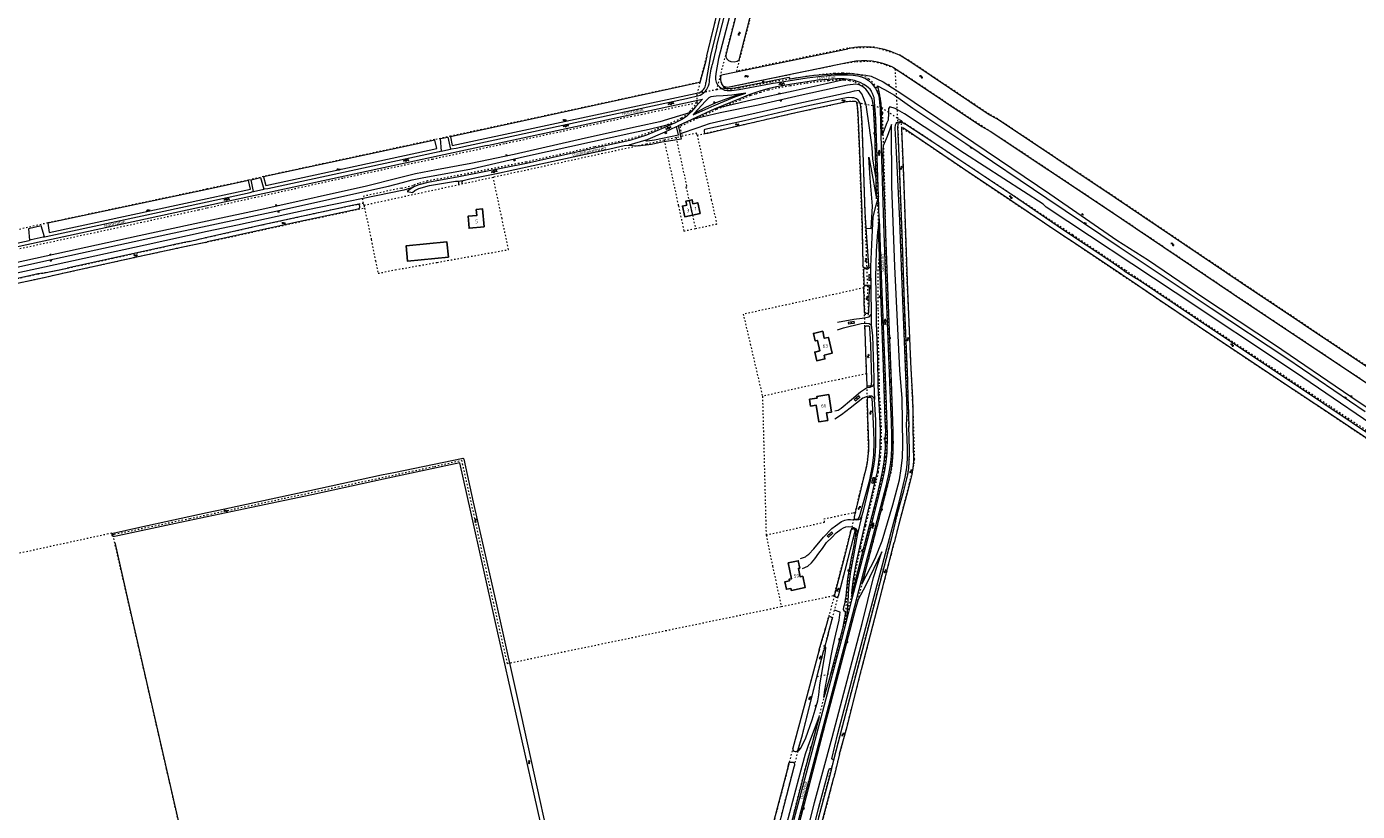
# Model space of a CAD drawing. Header units: metres. Extents: x 64961 to 73789, y 403835 to 410663.
# Tile 76 of 135: x 69869 to 70836, y 405223 to 405794. Entities that reach past the tile are written whole.
import ezdxf

# ---------------------------------------------------------------- set-up
doc = ezdxf.new("R2010")
doc.units = ezdxf.units.M
doc.linetypes.add('PERCEELGRENS', pattern=[2.5, 1, -1.5])
for name, color, linetype, lineweight in [('B-GEO-OG-GEBOUW_hoofdgebouw-G', 2, 'Continuous', 25), ('B-GEO-OG-GEBOUW_huisnr-T', 6, 'Continuous', 25), ('B-GEO-OG-GRENS_perceel-G', 253, 'PERCEELGRENS', 0), ('B-GEO-OG-GREPPEL_midslt-G', 253, 'Continuous', 0), ('B-GEO-OG-OVLIJNOBJ-G', 253, 'Continuous', 0), ('B-GEO-OG-SLOOT_insteek-G', 253, 'Continuous', 0), ('B-GEO-OG-STRAATNAAM-T', 7, 'Continuous', 35), ('B-GEO-OG-TALUD-S', 253, 'Continuous', 0), ('B-GEO-OG-TUSSENMUUR-G', 253, 'Continuous', 0), ('B-GEO-OG-VERH_gesl-S', 253, 'Continuous', 0), ('B-GEO-OG-VERH_kntgesl-G', 253, 'Continuous', 0), ('B-GEO-OG-VERH_kntopen-G', 253, 'Continuous', 0), ('B-GEO-OG-VERH_open-S', 253, 'Continuous', 0), ('B-GEO-OG-WATER-S', 253, 'Continuous', 0), ('T22', 7, 'Continuous', 0)]:
    doc.layers.add(name, color=color, linetype=linetype, lineweight=lineweight)
doc.styles.add('isocp', font='isocp.shx')

# ---------------------------------------------------------------- blocks, each defined once
blk = doc.blocks.new('S05')
at = {"color": 0}
for p, q in [((0.08, 0.3), (0.38, 0.59)), ((0.11, -0.19), (0.41, 0.09)), ((0.38, 0.59), (0.68, 0.71)), ((0.41, 0.09), (0.71, 0.21)), ((0.68, 0.71), (1.01, 0.62)), ((0.71, 0.21), (1.02, 0.12)), ((1.01, 0.62), (1.33, 0.37)), ((1.02, 0.12), (1.36, -0.12)), ((1.33, 0.37), (1.66, 0.13)), ((1.66, 0.13), (1.97, 0.04)), ((1.97, 0.04), (2.28, 0.16)), ((2.28, 0.16), (2.58, 0.44)), ((1.36, -0.12), (1.68, -0.37)), ((1.68, -0.37), (2, -0.46)), ((2, -0.46), (2.31, -0.33)), ((2.31, -0.33), (2.61, -0.05))]:
    blk.add_line(p, q, dxfattribs=at)
blk = doc.blocks.new('S04')
at = {"color": 0}
for p, q in [((0, 0.5), (0.5, 0.5)), ((0, 0.25), (1, 0.25)), ((0, 0), (0.5, 0)), ((0, -0.25), (1, -0.25)), ((0, -0.5), (0.5, -0.5))]:
    blk.add_line(p, q, dxfattribs=at)
blk = doc.blocks.new('S012')
at = {"color": 0}
for p, q in [((1.18, 2.05), (0, 0)), ((1.18, -2.05), (0, 0)), ((1.4, 0), (0.21, -2.05)), ((1.4, 0), (0.22, 2.05))]:
    blk.add_line(p, q, dxfattribs=at)
blk = doc.blocks.new('S022')
at = {"color": 0}
for p, q in [((0.01, 1.15), (0.31, 1.15)), ((0.31, -2.3), (0.31, 2.3)), ((0.31, 2.1), (1.51, 2.1)), ((0.31, 0), (1.51, 0)), ((1.51, -2.3), (1.51, 2.3)), ((1.51, 1.05), (1.81, 1.05)), ((0.01, -1.15), (0.31, -1.15)), ((0.31, -2.1), (1.51, -2.1)), ((1.51, -1.05), (1.81, -1.05))]:
    blk.add_line(p, q, dxfattribs=at)

msp = doc.modelspace()

# ---------------------------------------------------------------- linework, layer by layer
at = {"layer": 'B-GEO-OG-GEBOUW_hoofdgebouw-G'}
for points in [[(70350.204, 405667.813), (70347.959, 405667.325), (70348.591, 405664.416), (70345.414, 405663.725), (70347.113, 405655.903), (70352.673, 405657.111)], [(70350.204, 405667.813), (70352.449, 405668.301), (70353.086, 405665.371), (70356.534, 405666.121), (70358.23, 405658.319), (70352.673, 405657.111)], [(70201.344, 405648.548), (70190.329, 405647.565), (70189.553, 405656.273), (70195.888, 405656.838), (70195.501, 405661.179), (70200.181, 405661.596), (70201.344, 405648.548)], [(70175.267, 405626.505), (70174.134, 405637.742), (70144.516, 405634.756), (70145.649, 405623.519), (70175.267, 405626.505)], [(70445.306, 405558.275), (70443.557, 405565.964), (70441.924, 405565.592), (70440.675, 405571.085), (70447.382, 405572.61), (70448.537, 405567.533), (70451.535, 405568.215), (70454.177, 405556.601), (70448.367, 405555.28)], [(70445.306, 405558.275), (70441.639, 405557.441), (70443.067, 405551.163), (70448.996, 405552.512), (70448.367, 405555.28)], [(70453.72, 405513.82), (70450.247, 405513.305), (70451.064, 405507.803), (70444.466, 405506.824), (70442.682, 405518.849), (70438.572, 405518.239), (70437.839, 405523.18), (70443.34, 405523.996), (70443.157, 405525.232), (70451.836, 405526.519), (70453.72, 405513.82)], [(70424.29, 405385.576), (70424.596, 405384.108), (70434.568, 405386.186), (70432.859, 405394.387), (70430.969, 405393.993), (70429.699, 405400.082), (70430.772, 405400.306), (70429.661, 405405.634), (70422.356, 405404.112), (70424.763, 405392.568), (70422.913, 405392.183), (70423.149, 405391.052)], [(70424.29, 405385.576), (70421.029, 405384.897), (70419.887, 405390.372), (70423.149, 405391.052)]]:
    msp.add_lwpolyline(points, dxfattribs=at)
at = {"layer": 'B-GEO-OG-GRENS_perceel-G'}
for points in [[(71104.568, 405372.346), (71050.85, 405407.77), (70887.86, 405517.19), (70751.9, 405608.16), (70660.26, 405669.95), (70574.54, 405727.12), (70568.55, 405730.47), (70512.31, 405768.16), (70503.85, 405773.43), (70485.146, 405779.261), (70465.57, 405778.49), (70384.91, 405761.81), (70410.51, 405861.37), (70444.23, 405999.21), (70444.424, 406000)], [(70364.729, 405779.258), (70379.735, 405840.97)], [(70370.412, 405748.389), (70390.951, 405828.266)], [(70358.27, 405753.864), (70364.729, 405779.258)], [(70500.166, 405763.591), (70499.119, 405764.243), (70492.709, 405766.376), (70484.83, 405768.712), (70480.49, 405769.017), (70471.337, 405768.581), (70462.832, 405767.408), (70379.497, 405750.175), (70375.818, 405749.452)], [(70490.208, 405735.241), (70489.752, 405739.178), (70489.37, 405742.29), (70488.806, 405744.831), (70487.926, 405747.261), (70486.707, 405749.789), (70485.165, 405751.812), (70483.602, 405753.817), (70481.141, 405756.046), (70478.928, 405757.476), (70475.809, 405758.67), (70473.206, 405759.354), (70469.576, 405760.018), (70465.493, 405760.278), (70461.867, 405760.322), (70455.989, 405760.161), (70448.298, 405759.543), (70436.076, 405758.086), (70409.772, 405753.876), (70386.541, 405749.572), (70381.004, 405748.856), (70378.036, 405748.818), (70376.359, 405749.059), (70375.818, 405749.452)], [(71186.057, 405209.04), (71174.175, 405233.019), (71125.518, 405331.578), (71119.21, 405343.537), (71116.827, 405347.782), (71114.496, 405351.377), (71111.839, 405354.485), (71108.743, 405357.166), (71102.007, 405361.699), (71046.017, 405398.62), (71023.727, 405413.574), (70902.1, 405495.226), (70877.418, 405511.785), (70746.447, 405599.418), (70674.972, 405647.609), (70651.09, 405663.687), (70582.403, 405709.497), (70553.448, 405728.192), (70514.831, 405754.073), (70504.365, 405760.975), (70500.166, 405763.591)], [(70502.017, 405727.43), (70500.166, 405763.591)], [(70358.27, 405753.864), (70176.785, 405714.497), (70165.231, 405712.044), (70040.845, 405685.185), (70029.927, 405682.538), (70000, 405676.168)], [(70484.307, 405736.885), (70483.471, 405741.652), (70480.433, 405746.702), (70478.748, 405748.771), (70476.632, 405751.073), (70474.076, 405752.35), (70470.268, 405754.094), (70466.59, 405754.86), (70462.94, 405755.271), (70457.782, 405755.398), (70451.608, 405754.884), (70444.163, 405754.222), (70434.57, 405752.916), (70423.624, 405751.122), (70413.92, 405749.468), (70407.77, 405747.962), (70402.085, 405746.373), (70398.446, 405745.144), (70394.791, 405744.062), (70387.349, 405740.808), (70370.048, 405733.867), (70354.094, 405726.502), (70343.516, 405721.582), (70345.211, 405714.473)], [(70358.181, 405753.513), (70356.052, 405745.566), (70356.071, 405745.558)], [(70358.181, 405753.513), (70358.27, 405753.864)], [(70375.818, 405749.452), (70373.632, 405749.022), (70370.412, 405748.389)], [(70370.412, 405748.389), (70356.071, 405745.558)], [(70356.239, 405739.091), (70356.071, 405745.558)], [(70356.136, 405715.341), (70360.636, 405716.381), (70379.741, 405720.724), (70427.826, 405731.731), (70464.422, 405739.682), (70468.921, 405740.128), (70469.744, 405740.114), (70471.071, 405739.978), (70471.553, 405739.764), (70472.122, 405739.08)], [(70000, 405662.43), (70099.189, 405684.262), (70163.628, 405697.948), (70217.091, 405709.384), (70307.76, 405728.996), (70315.438, 405730.418), (70356.239, 405739.091)], [(70356.239, 405739.091), (70350.929, 405732.859), (70349.434, 405731.255), (70347.663, 405729.651), (70344.468, 405727.558), (70332.639, 405722.029), (70318.85, 405716.227), (70307.017, 405712.363), (70281.318, 405706.765), (70231.753, 405695.747), (70182.714, 405686.05), (70160.089, 405681.965), (70153.519, 405680.217), (70150.253, 405678.953), (70149.886, 405678.732)], [(70490.246, 405734.909), (70490.711, 405730.898), (70492.382, 405676.603), (70493.326, 405629.728), (70495.484, 405572.744), (70496.999, 405536.221), (70498.268, 405502.673), (70498.532, 405491.966), (70498.315, 405483.161), (70497.739, 405475.069), (70496.919, 405469.832), (70493.619, 405456.737), (70489.021, 405439.117), (70477.467, 405394.592), (70464.025, 405343.638), (70445.631, 405273.755), (70426.764, 405202.443), (70413.681, 405150.538), (70395.413, 405077.562), (70375.504, 405000)], [(70472.122, 405739.08), (70475.251, 405738.517)], [(70477.338, 405604.234), (70476.981, 405618.694), (70475.741, 405659.141), (70474.162, 405703.729), (70472.965, 405731.635), (70472.572, 405736.976), (70472.298, 405738.459), (70472.122, 405739.08)], [(70475.251, 405738.517), (70484.307, 405736.885)], [(70477.834, 405584.958), (70480.788, 405584.818), (70479.291, 405627.801), (70478.139, 405662.351), (70476.817, 405702.949), (70475.251, 405738.517)], [(70484.307, 405736.885), (70490.246, 405734.909)], [(70488.822, 405628.535), (70487.531, 405665.17), (70484.836, 405733.867), (70484.307, 405736.885)], [(70490.208, 405735.241), (70490.246, 405734.909)], [(70502.017, 405727.43), (70501.53, 405727.752), (70490.208, 405735.241)], [(70387.802, 405000), (70392.106, 405016.965), (70397.721, 405038.048), (70417.287, 405113.219), (70433.516, 405175.797), (70448.387, 405233.825), (70473.934, 405331.91), (70490.18, 405394.102), (70495.339, 405413.956), (70503.573, 405446.61), (70504.806, 405451.148), (70508.613, 405465.771), (70510.034, 405473.074), (70510.354, 405478.421), (70510.565, 405485.267), (70509.299, 405525.515), (70507.135, 405583.967), (70506.644, 405596.295), (70505.469, 405627.516), (70504.76, 405647.055), (70504.548, 405654.062), (70503.7, 405677.92), (70502.017, 405727.43)], [(70446.854, 405213.562), (70461.696, 405272.247), (70479.616, 405341.534), (70497.299, 405410.226), (70510.501, 405461.893), (70513.918, 405476.059), (70514.266, 405479.629), (70513.361, 405509.847), (70511.856, 405542.562), (70508.591, 405614.536), (70507.003, 405665.647), (70504.863, 405720.261)], [(70504.65, 405725.688), (70503.343, 405726.553), (70502.017, 405727.43)], [(70504.863, 405720.261), (70504.65, 405725.688)], [(70504.65, 405725.688), (70523.347, 405713.321), (70538.72, 405702.888), (70629.166, 405642.901), (70667.657, 405617.056), (70729.862, 405575.443), (70816.733, 405517.827), (70855.462, 405492.101), (70899.198, 405462.223), (70984.045, 405405.197), (71051.494, 405359.551), (71081.405, 405339.753), (71084.98, 405337.263), (71087.959, 405335.248), (71091.536, 405332.163), (71093.563, 405330.026), (71096.192, 405325.274), (71108.506, 405300.556), (71146.883, 405222.241), (71188.226, 405138.44), (71214.831, 405084.623), (71239.161, 405036.11)], [(70575.373, 405673.452), (70550.073, 405690.492), (70539.212, 405697.859), (70515.077, 405714.248), (70504.863, 405720.261)], [(70332.12, 405711.614), (70319.194, 405708.79), (70207.857, 405684.58)], [(70340.754, 405713.5), (70332.12, 405711.614)], [(70332.12, 405711.614), (70342.501, 405663.873), (70346.506, 405645.538)], [(70345.211, 405714.473), (70340.754, 405713.5)], [(70340.754, 405713.5), (70348.541, 405677.692), (70347.956, 405677.557), (70350.204, 405667.813), (70352.673, 405657.111), (70354.92, 405647.366)], [(70356.136, 405715.341), (70355.82, 405716.79), (70345.211, 405714.473)], [(70356.136, 405715.341), (70366.405, 405668.213), (70370.337, 405650.717)], [(70207.857, 405684.58), (70113.919, 405664.162)], [(70114.313, 405662.323), (70119.24, 405639.308), (70122.251, 405623.848), (70124.177, 405614.811), (70136.663, 405617.339), (70167.108, 405622.765), (70218.96, 405632.05), (70214.266, 405654.644), (70207.857, 405684.58)], [(70000, 405676.168), (69883.98, 405651.472), (69864.46, 405647.006), (69678.733, 405605.861), (69660.365, 405601.846), (69470.878, 405560.492), (69456.884, 405557.447), (69389.733, 405542.551), (69384.922, 405540.517)], [(70141.057, 405676.813), (70112.537, 405670.615)], [(70141.057, 405676.813), (70149.886, 405678.732)], [(70853.266, 405487.532), (70812.48, 405514.848), (70777.772, 405537.912), (70769.666, 405543.311), (70761.9, 405548.417), (70695.827, 405592.717), (70693.047, 405594.585), (70685.135, 405599.929), (70677.171, 405605.335), (70663.536, 405614.408), (70632.615, 405635.222), (70623.791, 405641.134), (70613.633, 405647.91), (70605.664, 405653.304), (70600.845, 405656.529), (70590.29, 405663.451), (70575.373, 405673.452)], [(69394.755, 405523.162), (69400.162, 405524.577), (69415.379, 405529.713), (69429.215, 405534.662), (69445.048, 405540.122), (69455.757, 405543.355), (69463.148, 405545.319), (69464.438, 405545.648), (69491.122, 405551.763), (69525.14, 405559.133), (69572.825, 405569.698), (69616.57, 405579.134), (69689.142, 405595.072), (69755.297, 405609.614), (69809.837, 405621.259), (69929.318, 405646.924), (69993.65, 405661.032), (70000, 405662.43)], [(70000, 405641.046), (70040.419, 405650.205), (70089.697, 405660.967), (70102.781, 405663.772), (70113.541, 405665.928)], [(70000, 405637.616), (70010.17, 405639.793), (70066.266, 405652.137), (70107.547, 405660.914), (70114.313, 405662.323)], [(70113.541, 405665.928), (70112.537, 405670.615)], [(70113.919, 405664.162), (70113.541, 405665.928)], [(70113.919, 405664.162), (70114.313, 405662.323)], [(70346.506, 405645.538), (70354.92, 405647.366)], [(70354.92, 405647.366), (70370.126, 405650.671), (70370.337, 405650.717)], [(69401.687, 405510.59), (69435.086, 405517.711), (69473.173, 405526.027), (69518.915, 405536.036), (69547.792, 405542.206), (69590.305, 405551.499), (69648.757, 405564.534), (69703.843, 405575.972), (69766.812, 405589.461), (69791.579, 405594.678), (69800.386, 405597.03), (69835.216, 405605.107), (69870.746, 405613.009), (69876.69, 405614.348), (69879.246, 405614.809), (69893.748, 405617.578), (69931.359, 405625.75), (69975.321, 405635.587), (69976.024, 405635.869), (69986.205, 405637.913), (69998.672, 405640.745), (70000, 405641.046)], [(69699.644, 405572.484), (69702.141, 405573.039), (69758.389, 405585.268), (69791.016, 405592.218), (69801.647, 405594.621), (69811.996, 405596.826), (69847.088, 405604.465), (69882.389, 405611.99), (69894.929, 405614.879), (69953.032, 405627.701), (69987.021, 405635.051), (69998.629, 405637.322), (70000, 405637.616)], [(70469.689, 405385.476), (70469.746, 405386.28), (70470.467, 405392.451), (70472.666, 405404.396), (70475.154, 405415.496), (70478.719, 405431.239), (70483.83, 405452.588), (70486.6, 405464.202), (70487.91, 405470.069), (70488.778, 405475.387), (70489.502, 405481.292), (70490.019, 405488.148), (70490.234, 405500.455), (70489.546, 405515.857), (70488.666, 405527.531), (70488.674, 405534.43), (70488.162, 405552.264), (70487.829, 405588.909), (70487.696, 405616.584), (70488.207, 405621.59), (70488.578, 405625.868), (70488.822, 405628.535)], [(70488.822, 405628.535), (70489.572, 405607.233), (70490.59, 405579.395), (70491.364, 405554.173), (70493.39, 405502.78), (70493.297, 405491.953), (70492.966, 405481.244), (70492.033, 405473.271), (70490.27, 405464.224), (70484.963, 405444.105), (70473.528, 405400.056), (70469.689, 405385.476)], [(70477.338, 405604.234), (70448.072, 405597.735), (70389.646, 405585.005), (70390.166, 405582.844), (70403.619, 405525.303)], [(70477.338, 405604.234), (70477.711, 405589.163), (70477.834, 405584.958)], [(70478.181, 405573.645), (70477.834, 405584.958)], [(70479.345, 405541.739), (70478.896, 405551.492), (70478.27, 405572.483), (70478.181, 405573.645)], [(70479.345, 405541.739), (70459.518, 405537.56), (70432.762, 405531.904), (70403.619, 405525.303)], [(70471.194, 405440.974), (70471.605, 405442.66), (70474.043, 405453.678), (70477.176, 405465.881), (70479.082, 405473.241), (70479.785, 405477.046), (70480.243, 405481.848), (70480.664, 405485.565), (70480.654, 405490.356), (70480.391, 405497.791), (70480.06, 405509.924), (70479.682, 405521.869), (70479.662, 405534.877), (70479.345, 405541.739)], [(70403.619, 405525.303), (70406.243, 405424.616)], [(70000, 405439.146), (70055.884, 405451.086), (70165.073, 405474.334), (70184.821, 405478.745), (70205.535, 405385.41), (70217.936, 405330.899), (70417.318, 405372.32)], [(70406.248, 405424.405), (70425.75, 405428.735), (70448.819, 405433.787), (70448.295, 405436.14), (70453.332, 405437.248), (70469.624, 405440.618), (70471.194, 405440.974)], [(70471.194, 405440.974), (70470.482, 405438.432), (70468.286, 405429.298), (70468.253, 405428.899)], [(69931.356, 405424.69), (69932.39, 405424.955), (69987.169, 405436.404), (70000, 405439.146)], [(69931.356, 405424.69), (69930.481, 405425.685), (69742.715, 405384.928)], [(70000, 405123.83), (69990.083, 405167.734), (69970.365, 405253.945), (69950.046, 405343.01), (69931.356, 405424.69)], [(70406.243, 405424.616), (70406.248, 405424.405)], [(70406.248, 405424.405), (70410.942, 405401.692), (70417.318, 405372.32)], [(70443.278, 405321.429), (70446.634, 405334.408), (70453.502, 405360.463), (70454.466, 405364.017), (70459.832, 405383.968), (70466.986, 405411.277), (70471.229, 405428.044)], [(70455.786, 405380.421), (70463.171, 405408.764), (70467.653, 405426.662), (70468.194, 405428.913), (70468.253, 405428.899)], [(70471.229, 405428.044), (70471.589, 405427.916), (70471.519, 405424.311), (70468.934, 405410.8), (70466.497, 405396.557), (70465.067, 405385.873), (70464.563, 405376.359), (70463.411, 405361.636)], [(70468.253, 405428.899), (70469.914, 405428.512), (70471.229, 405428.044)], [(70469.689, 405385.476), (70463.411, 405361.636)], [(70455.786, 405380.421), (70452.001, 405366.045), (70449.061, 405355.549), (70444.781, 405340.456), (70441.679, 405329.057), (70433.833, 405299.849), (70426.404, 405272.101), (70422.409, 405256.52), (70422.019, 405254.577), (70404.006, 405185.496), (70399.868, 405169.286), (70387.873, 405124.355), (70381.422, 405098.986), (70373.512, 405068.415), (70366.172, 405040.331)], [(70417.318, 405372.32), (70436.939, 405376.53), (70455.786, 405380.421)], [(70463.411, 405361.636), (70463.151, 405360.65), (70453.602, 405323.744)], [(70403.562, 405132.646), (70411.686, 405164.457), (70418.478, 405191.157), (70426.981, 405223.629), (70434.442, 405253.275), (70442.26, 405281.941), (70444.927, 405292.113), (70449.349, 405310.006), (70453.602, 405323.744)], [(70443.278, 405321.429), (70453.602, 405323.744)], [(70395.057, 405134.871), (70401.247, 405158.53), (70415.831, 405214.178), (70426.155, 405254.121), (70433.527, 405282.364), (70441.845, 405315.889), (70443.278, 405321.429)]]:
    msp.add_lwpolyline(points, dxfattribs=at)
at = {"layer": 'B-GEO-OG-GREPPEL_midslt-G'}
msp.add_lwpolyline([(69932.721, 405418.827), (69942.245, 405377.029), (69961.758, 405290.965), (69980.811, 405208.242), (69993.763, 405152.428)], dxfattribs=at)
at = {"layer": 'B-GEO-OG-OVLIJNOBJ-G'}
for points in [[(70373.626, 405753.922), (70374.153, 405752.245), (70374.882, 405751.109), (70375.448, 405750.332), (70376.185, 405749.645), (70377.04, 405749.275), (70378.966, 405749.204), (70383.596, 405749.628), (70403.524, 405753.697), (70422.961, 405757.531), (70423.406, 405756.213), (70432.639, 405757.68), (70441.103, 405759.011), (70451.447, 405759.766), (70457.536, 405760.146), (70462.385, 405760.23), (70467.605, 405760.139), (70474.5, 405759.532), (70478.759, 405759.046), (70482.73, 405758.171), (70491.303, 405753.998), (70504.891, 405745.432), (70557.255, 405710.045), (70612.468, 405672.717), (70661.28, 405638.927), (70684.161, 405624.412), (70723.767, 405597.454), (70775.762, 405562.883), (70831.42, 405525.193), (70895.892, 405481.834)], [(70486.213, 405683.763), (70485.317, 405717.702), (70484.381, 405735.89), (70483.471, 405741.652), (70482.304, 405743.413), (70480.433, 405746.702), (70478.748, 405748.771), (70476.31, 405750.629), (70473.917, 405751.887), (70471.532, 405752.472), (70465.529, 405751.678), (70456.476, 405749.815), (70431.057, 405744.233), (70400.596, 405737.129), (70372.893, 405731.512), (70352.372, 405726.805)], [(70464.639, 405756.086), (70449.824, 405752.57), (70425.832, 405747.225), (70396.714, 405740.996), (70369.035, 405734.5)], [(70550.434, 405702.06), (70506.825, 405730.801), (70499.969, 405734.738), (70496.171, 405735.872), (70495.178, 405734.747), (70495.119, 405731.38), (70495.047, 405726.178), (70494.04, 405724.249), (70492.749, 405721.034), (70490.684, 405715.325), (70489.797, 405738.472), (70488.5, 405746.729), (70487.698, 405750.075), (70487.158, 405751.301), (70492.217, 405748.48), (70499.522, 405744.497), (70512.865, 405734.831), (70551.44, 405709.267), (70610.466, 405669.514), (70662.904, 405634.158), (70729.929, 405589.443), (70784.759, 405553.175), (70841.764, 405514.209)], [(70486.213, 405683.763), (70485.194, 405689.238), (70483.884, 405697.832), (70483.286, 405706.452), (70481.326, 405720.635), (70478.959, 405737.276), (70477.139, 405742.399), (70475.749, 405745.286), (70474.633, 405746.784), (70473.791, 405747.847), (70470.225, 405747.292), (70466.579, 405746.438), (70425.736, 405737.476), (70364.95, 405723.565), (70356.665, 405720.716), (70343.756, 405716.262)], [(70387.782, 405745.423), (70377.696, 405741.852), (70369.691, 405738.941), (70362.201, 405735.516), (70354.037, 405731.003)], [(70351.237, 405731.723), (70337.789, 405727.577), (70328.966, 405724.942), (70313.206, 405721.624), (70274.861, 405713.198), (70223, 405701.359), (70191.517, 405694.685), (70166.659, 405690.141), (70151.299, 405687.246), (70138.854, 405684.02), (70115.79, 405678.265), (70041.931, 405661.599), (70000, 405652.694)], [(70000, 405649.435), (70053.12, 405660.771), (70099.927, 405671.225), (70131.677, 405678.138), (70141.904, 405680.785), (70148.957, 405682.795), (70156.245, 405684.296), (70192.162, 405690.874), (70230.59, 405699.786), (70280.057, 405710.656), (70308.616, 405717.063), (70321.2, 405719.669), (70340.049, 405724.389)], [(70455.326, 405260.674), (70453.973, 405261.43), (70458.506, 405279.861), (70478.645, 405357.102), (70499.091, 405433.72), (70502.919, 405448.214), (70507.356, 405466.552), (70508.56, 405473.287), (70509.028, 405479.755), (70509.073, 405487.708), (70508.429, 405505.442), (70508.673, 405507.628), (70508.868, 405515.578), (70507.176, 405559.12), (70505.046, 405612.889), (70503.354, 405653.156), (70501.152, 405702.827), (70500.166, 405720.287), (70500.359, 405722.773), (70500.827, 405723.869), (70501.288, 405724.516), (70502.135, 405724.8), (70502.907, 405725.105), (70503.828, 405725.313), (70504.464, 405725.321), (70506.999, 405723.63)], [(70475.851, 405388.694), (70485.568, 405407.362), (70490.562, 405420.095), (70498.357, 405446.31), (70503.168, 405464.604), (70504.528, 405472.834), (70505.47, 405480.696), (70505.673, 405490.181), (70505.135, 405523.672), (70503.456, 405544.344), (70499.776, 405619.737), (70497.559, 405678.167), (70497.463, 405723.048), (70494.224, 405714.439), (70491.447, 405707.563), (70491.082, 405704.893), (70491.427, 405691.45), (70493.193, 405637.145), (70495.266, 405585.474), (70497.174, 405536.107), (70498.431, 405499.853), (70498.278, 405485.725), (70497.97, 405478.806), (70496.812, 405471.453), (70495.683, 405465.764), (70493.563, 405456.911), (70486.665, 405430.531), (70475.851, 405388.694)], [(71263.894, 405000), (71253.304, 405021.272), (71230.858, 405066.96), (71218.743, 405091.507), (71210.603, 405108.47), (71201.011, 405126.885), (71165.217, 405198.672), (71107.262, 405315.554), (71099.069, 405332.307), (71096.161, 405336.041), (71090.582, 405341.41), (71045.11, 405372.392), (70978.942, 405416.49), (70927.035, 405451.461), (70868.062, 405490.26), (70791.18, 405542.662), (70703.633, 405600.745), (70609.914, 405662.992), (70607.561, 405664.998), (70550.434, 405702.06)], [(70479.038, 405647.689), (70482.727, 405647.332), (70483.661, 405663.606), (70481.998, 405684.11), (70480.896, 405699.232), (70482.28, 405691.703), (70486.604, 405668.96), (70486.213, 405683.763)], [(70149.407, 405677.276), (70145.337, 405675.897), (70142.892, 405675.209), (70071.921, 405660.838), (70021.864, 405649.871), (70000, 405645.133)], [(70000, 405652.694), (69950.442, 405642.169), (69867.437, 405623.838), (69798.618, 405608.838), (69722.584, 405592.373), (69669.375, 405580.586), (69603.916, 405565.989), (69541.841, 405552.52), (69497.085, 405543.21), (69456.459, 405534.424), (69446.416, 405532.109), (69443.858, 405531.942), (69442.381, 405532.267), (69440.81, 405532.629), (69438.991, 405532.802), (69436.263, 405532.503), (69426.771, 405531.002), (69409.703, 405529.049)], [(69803.863, 405606.5), (69883.412, 405624.183), (69971.201, 405643.289), (70000, 405649.435)], [(70000, 405645.133), (69954.888, 405635.357), (69881.721, 405619.353), (69817.555, 405605.357)], [(70487.623, 405647.876), (70489.52, 405599.404), (70491.144, 405554.123), (70492.663, 405508.244), (70492.963, 405499.667), (70492.627, 405494.377), (70492.702, 405487.937), (70492.39, 405482.965), (70491.731, 405477.38), (70490.409, 405469.206), (70486.617, 405451.399), (70476.145, 405411.12), (70468.487, 405381.243)], [(70470.885, 405428.205), (70471.237, 405427.993), (70471.238, 405424.887), (70469.799, 405415.311), (70468.053, 405407.5), (70466.353, 405398.06), (70465.399, 405392.705), (70464.971, 405387.528), (70464.55, 405382.707), (70464.181, 405379.757), (70463.769, 405377.63), (70463.452, 405375.521), (70462.983, 405373.302), (70462.583, 405371.831), (70462.385, 405370.187), (70462.67, 405369.359), (70463.706, 405368.629), (70463.729, 405366.739), (70461.784, 405356.124), (70452.397, 405320.13), (70448.165, 405306.074), (70448.973, 405311.6), (70451.232, 405323.07), (70453.488, 405336.505), (70455.019, 405343.815), (70457.017, 405352.146), (70459.441, 405362.359), (70460.123, 405368.187), (70455.991, 405369.637)], [(70484.298, 405393.573), (70490.301, 405412.167), (70478.556, 405387.403), (70473.124, 405377.467), (70471.066, 405370.017), (70459.566, 405326.649), (70448.239, 405283.54), (70435.178, 405233.274), (70426.363, 405200.022), (70425.655, 405194.869), (70425.858, 405187.192), (70426.295, 405176.853), (70426.795, 405171.174), (70441.388, 405229.891), (70454.338, 405276.976), (70476.057, 405360.029), (70484.298, 405393.573)], [(70428.231, 405266.842), (70429.839, 405267.261), (70430.47, 405268.036), (70431.291, 405268.957), (70432.548, 405271.293), (70435.08, 405276.938), (70439.853, 405289.843), (70442.001, 405297.123), (70443.744, 405303.681), (70444.478, 405308.216), (70445.37, 405315.331), (70447.804, 405329.343), (70449.485, 405339.832), (70449.565, 405342.282), (70449.175, 405343.524), (70449.008, 405343.517)], [(70449.008, 405343.517), (70447.92, 405343.471)], [(70401.439, 405140.418), (70402.493, 405145.899), (70404.373, 405149.534), (70414.147, 405187.837), (70419.114, 405206.118), (70430.011, 405247.12), (70434.967, 405265.131), (70437.951, 405274.175), (70444.927, 405292.113), (70442.26, 405281.941), (70434.442, 405253.275), (70426.981, 405223.629), (70418.478, 405191.157), (70411.686, 405164.457), (70403.562, 405132.646)], [(70430.797, 405162.978), (70430.398, 405163.195), (70430.032, 405163.65), (70429.683, 405164.031), (70429.498, 405165.25), (70429.51, 405165.905), (70434.704, 405185.746), (70444.305, 405225.404), (70451.555, 405252.658), (70452.223, 405254.462), (70453.736, 405254.436)]]:
    msp.add_lwpolyline(points, dxfattribs=at)
at = {"layer": 'B-GEO-OG-SLOOT_insteek-G'}
for points in [[(70363.067, 405773.115), (70371.717, 405807.815), (70389.592, 405881.858), (70403.292, 405937.596), (70406.007, 405950.556), (70406.085, 405951.771), (70405.783, 405952.712), (70402.649, 405959.729), (70400.77, 405963.561), (70402.023, 405963.539), (70403.066, 405963.24), (70403.882, 405962.833), (70405.579, 405962.466), (70408.621, 405961.945), (70409.243, 405962.196), (70409.778, 405962.861), (70410.393, 405963.748), (70410.874, 405965.574), (70418.446, 405997.295), (70419.025, 406000)], [(70421.592, 406000), (70417.173, 405981.203), (70407.921, 405944.421), (70392.303, 405880.613), (70381.533, 405837.27), (70365.772, 405773.291)], [(70433.408, 406000), (70400.124, 405863.939), (70393.724, 405839.048), (70395.787, 405837.168), (70394.807, 405833.187), (70392.061, 405832.582), (70376.919, 405773.694), (70376.948, 405772.366), (70377.747, 405770.891), (70378.846, 405769.684), (70380.619, 405768.942), (70383.091, 405768.665), (70385.25, 405769.112), (70386.742, 405770.136)], [(70386.742, 405770.136), (70410.219, 405861.441), (70443.939, 405999.282)], [(70375.075, 405759.471), (70465.63, 405778.197)], [(70363.067, 405773.115), (70361.866, 405767.549)], [(70365.772, 405773.291), (70362.483, 405753.664)], [(70467.646, 405768.447), (70379.497, 405750.175), (70378.458, 405749.926), (70377.122, 405750.141), (70375.524, 405750.766), (70374.4, 405752.108), (70373.626, 405753.922)], [(70887.693, 405516.941), (70751.733, 405607.912), (70660.094, 405669.701), (70574.382, 405726.866), (70568.383, 405730.221), (70512.152, 405767.906), (70503.692, 405773.176)], [(70361.866, 405767.549), (70358.1, 405753.631), (70176.849, 405714.204), (70178.106, 405707.889), (70358.1, 405746.43)], [(70373.626, 405753.922), (70373.326, 405755.943), (70373.451, 405757.874), (70373.913, 405759.09), (70375.075, 405759.471)], [(70498.405, 405764.688), (70506.724, 405759.506), (70563.153, 405721.688), (70569.168, 405718.324), (70654.504, 405661.41), (70746.129, 405599.631), (70882.134, 405508.63), (71045.207, 405399.154), (71106.257, 405358.893), (71107.961, 405357.723), (71108.361, 405357.458), (71108.97, 405356.992), (71110.159, 405356.015), (71110.627, 405355.616), (71111.64, 405354.676), (71111.952, 405354.377), (71113.792, 405352.335), (71115.501, 405349.996), (71115.62, 405349.813), (71116.712, 405348.005), (71116.827, 405347.782), (71122.554, 405337.581), (71180.778, 405219.645)], [(70479.038, 405647.689), (70478.235, 405659.415), (70476.115, 405724.487), (70475.402, 405734.045), (70474.809, 405737.592), (70474.148, 405739.344), (70473.162, 405740.784), (70471.906, 405741.741), (70470.121, 405742.409), (70468.533, 405742.586), (70466.197, 405742.758), (70461.934, 405741.934), (70435.918, 405736.437), (70390.553, 405725.757), (70361.735, 405719.504), (70361.204, 405719.139), (70361.156, 405718.522), (70361.179, 405717.68), (70361.426, 405716.852), (70361.943, 405716.431), (70363.839, 405716.754), (70379.741, 405720.724), (70427.826, 405731.731), (70464.422, 405739.682), (70468.921, 405740.128), (70469.744, 405740.114), (70471.071, 405739.978), (70471.553, 405739.764), (70472.122, 405739.08), (70472.298, 405738.459), (70472.572, 405736.976), (70472.965, 405731.635), (70474.162, 405703.729), (70475.741, 405659.141), (70476.592, 405620.37)], [(70506.999, 405723.63), (70505.013, 405724.582), (70504.415, 405724.611), (70504.059, 405724.598), (70503.571, 405724.551), (70503.137, 405724.296), (70502.737, 405723.948), (70502.413, 405723.598), (70502.009, 405722.968), (70501.927, 405722.558), (70501.816, 405721.549), (70502.807, 405700.047), (70505.099, 405637.349), (70506.735, 405593.864), (70509.035, 405536.967), (70509.339, 405523.262), (70509.507, 405519.973)], [(70512.941, 405519.358), (70512.829, 405523.8), (70511.551, 405550.267), (70509.241, 405602.335), (70506.285, 405685.95), (70504.863, 405720.261), (70505.118, 405720.968), (70506.123, 405720.651), (70506.788, 405720.115), (70513.652, 405715.578), (70549.071, 405691.528), (70584.846, 405667.435), (70620.643, 405643.603), (70631.729, 405636.18), (70664.581, 405614.066)], [(70666.579, 405616.615), (70656.085, 405623.958), (70621.672, 405646.767), (70589.213, 405668.893), (70527.408, 405710.229), (70506.999, 405723.63)], [(70040.908, 405684.892), (70042.423, 405678.801), (70166.957, 405705.491), (70165.294, 405711.751), (70040.908, 405684.892)], [(70000, 405669.253), (70031.396, 405675.993), (70029.989, 405682.245), (70000, 405675.862)], [(70000, 405675.862), (69884.043, 405651.179)], [(69884.043, 405651.179), (69885.132, 405644.593), (70000, 405669.253)], [(70000, 405641.046), (70040.419, 405650.205), (70089.697, 405660.967), (70102.781, 405663.772), (70109.009, 405665.015), (70109.787, 405665.012), (70110.128, 405664.934), (70110.467, 405664.477), (70110.616, 405663.775), (70110.649, 405662.75), (70110.456, 405661.916), (70109.6, 405661.351), (70066.266, 405652.137), (70010.17, 405639.793), (70000, 405637.615)], [(70480.886, 405620.71), (70479.038, 405647.689)], [(69986.689, 405638.01), (69976.024, 405635.869), (69975.321, 405635.587), (69931.359, 405625.75), (69898.049, 405618.513)], [(69898.178, 405615.597), (69953.032, 405627.701), (69986.71, 405634.984)], [(69986.689, 405638.01), (69999.926, 405641.029)], [(69986.71, 405634.984), (69999.944, 405637.603)], [(69999.926, 405641.029), (70000, 405641.046)], [(70000, 405637.615), (69999.944, 405637.603)], [(69880.376, 405615.012), (69876.69, 405614.348), (69870.746, 405613.009), (69835.216, 405605.107), (69800.386, 405597.03)], [(69880.122, 405611.507), (69898.178, 405615.597)], [(69880.376, 405615.012), (69898.049, 405618.513)], [(70664.581, 405614.066), (70673.26, 405608.255)], [(70666.579, 405616.615), (70675.487, 405611.052)], [(69799.615, 405594.188), (69811.996, 405596.826), (69847.088, 405604.465), (69880.122, 405611.507)], [(70481.078, 405604.253), (70480.752, 405586.008), (70479.734, 405585.576), (70478.948, 405585.571), (70477.782, 405586.303), (70477.302, 405604.567)], [(70673.26, 405608.255), (70677.289, 405605.617), (70689.436, 405597.372), (70719.624, 405577.095), (70773.779, 405540.925), (70821.694, 405509.086), (70867.254, 405478.504), (70904.827, 405453.123)], [(70907.455, 405455.356), (70901.554, 405459.435), (70852.916, 405492.071), (70790.286, 405534.135), (70731.817, 405573.173), (70675.487, 405611.052)], [(70482.867, 405536.713), (70482.721, 405533.702), (70482.332, 405532.885), (70481.861, 405532.706), (70481.279, 405532.604), (70480.736, 405532.576), (70480.12, 405532.643), (70479.737, 405533.249), (70478.896, 405551.492), (70478.27, 405572.483), (70478.042, 405575.462), (70478.334, 405576.131), (70479.22, 405576.509), (70480.175, 405576.529), (70480.736, 405576.501), (70481.366, 405576.134), (70481.497, 405575.046), (70482.086, 405562.703), (70482.867, 405536.713)], [(70484.712, 405492.344), (70484.579, 405499.72), (70484.207, 405510.563), (70483.704, 405520.36), (70483.365, 405523.397), (70482.963, 405523.985), (70482.426, 405524.331), (70481.174, 405524.446), (70480.067, 405524.241), (70479.638, 405523.257), (70480.06, 405509.924), (70480.391, 405497.791), (70480.654, 405490.356), (70480.664, 405485.565), (70480.243, 405481.848), (70479.785, 405477.046), (70479.082, 405473.241), (70477.176, 405465.881), (70474.043, 405453.678), (70471.605, 405442.66), (70470.323, 405437.835), (70470.289, 405436.974), (70470.371, 405436.281), (70471.057, 405435.932), (70471.993, 405435.915), (70472.65, 405436.035), (70473.424, 405436.414), (70474.155, 405437.562), (70481.589, 405464.569), (70483.711, 405474.638), (70484.488, 405482.71), (70484.712, 405492.344)], [(70509.507, 405519.973), (70509.978, 405502.766)], [(70512.941, 405519.358), (70512.878, 405502.765)], [(70500.35, 405434.722), (70500.384, 405434.877), (70503.945, 405448.046), (70506.322, 405456.614), (70509.199, 405468.111), (70510.034, 405473.074), (70510.368, 405478.271), (70510.565, 405485.267), (70510.264, 405495.865), (70509.978, 405502.766)], [(70512.878, 405502.765), (70513.411, 405477.825), (70512.975, 405473.191), (70512.311, 405468.412), (70511.084, 405463.549), (70508.356, 405453.041), (70503.074, 405433.148)], [(70000, 405440.755), (70012.776, 405443.527), (70074.51, 405456.775), (70126.679, 405468.072), (70136.894, 405470.009), (70184.869, 405480.138), (70185.882, 405480.233), (70186.289, 405480.001), (70186.487, 405479.53), (70193.315, 405448.268), (70209.978, 405374.689), (70228.129, 405293.092), (70257.984, 405157.241), (70263.012, 405136.061), (70272.807, 405091.052), (70275.431, 405079.444), (70277.076, 405073.806), (70279.512, 405065.925), (70282.36, 405055.423)], [(70279.521, 405053.939), (70273.464, 405075.281), (70267.413, 405100.365), (70260.832, 405129.468), (70254.7, 405158.871), (70242.471, 405214.144), (70226.313, 405286.648), (70209.565, 405360.678), (70191.658, 405441.26), (70183.616, 405476.941), (70128.088, 405465.128), (70076.032, 405453.562), (70032.111, 405444.407), (70000, 405437.583)], [(70000, 405437.583), (69976.948, 405432.685), (69935.039, 405423.825), (69932.532, 405423.305), (69931.678, 405423.271), (69931.167, 405423.539), (69930.809, 405423.958), (69930.735, 405424.509), (69930.757, 405425.059), (69931.082, 405425.607), (69931.633, 405425.738), (69950.927, 405430.109), (70000, 405440.755)], [(70500.35, 405434.722), (70496.791, 405419.546)], [(70503.074, 405433.148), (70499.397, 405418.962)], [(70470.885, 405428.205), (70470.368, 405428.626), (70469.68, 405428.881), (70468.876, 405428.914), (70468.141, 405428.609), (70463.171, 405408.764), (70455.896, 405380.839)], [(70458.852, 405380.261), (70465.469, 405405.28), (70470.796, 405426.335), (70470.987, 405427.642), (70470.885, 405428.205)], [(70496.791, 405419.546), (70489, 405389.56), (70476.306, 405341.029), (70465.773, 405300.526), (70456.998, 405267.231)], [(70459.661, 405265.069), (70464.833, 405284.223), (70475.603, 405326.5), (70488.741, 405376.895), (70499.397, 405418.962)], [(70451.332, 405363.655), (70448.428, 405353.288), (70448.231, 405352.547)], [(70451.256, 405352.197), (70454.266, 405363.279)], [(70444.922, 405340.974), (70448.231, 405352.547)], [(70449.008, 405343.517), (70448.244, 405340.566)], [(70451.256, 405352.197), (70449.008, 405343.517)], [(70444.922, 405340.974), (70441.679, 405329.057), (70433.833, 405299.849), (70425.644, 405269.262), (70425.591, 405268.364), (70425.953, 405267.647), (70426.597, 405267.018), (70427.305, 405266.818), (70428.128, 405266.804), (70428.231, 405266.842)], [(70428.231, 405266.842), (70428.712, 405267.018), (70429.266, 405267.682), (70432.702, 405279.039), (70442.869, 405320.016), (70448.244, 405340.566)], [(70456.998, 405267.231), (70455.326, 405260.674)], [(70404.44, 405187.161), (70422.019, 405254.577), (70422.552, 405257.226), (70422.869, 405258.249), (70423.368, 405258.952), (70424.027, 405259.202), (70424.477, 405259.213), (70425.019, 405259.185), (70425.821, 405259.021), (70426.543, 405258.578), (70426.808, 405257.675), (70426.776, 405256.927), (70426.508, 405255.472), (70421.133, 405234.923), (70409.077, 405187.753)], [(70455.326, 405260.674), (70453.736, 405254.436)], [(70459.661, 405265.069), (70455.575, 405248.061)], [(70452.228, 405248.522), (70445.413, 405222.447), (70436.802, 405189.115), (70431.304, 405167.932), (70430.564, 405164.109), (70430.7, 405163.302), (70430.839, 405162.994)], [(70433.135, 405163.842), (70434.494, 405166.23), (70436.941, 405176.724), (70442.077, 405197.52), (70451.831, 405234.125), (70455.575, 405248.061)], [(70453.736, 405254.436), (70452.228, 405248.522)]]:
    msp.add_lwpolyline(points, dxfattribs=at)
for points in [[(70503.692, 405773.176, 0.1723783), (70465.63, 405778.197)], [(70498.405, 405764.688, 0.1681097), (70467.646, 405768.447)], [(70358.1, 405746.43, 0.2978654), (70362.483, 405753.664)], [(70480.886, 405620.71, -0.93557), (70476.592, 405620.37)], [(70477.302, 405604.567, -0.8337334), (70481.078, 405604.253)], [(70455.896, 405380.839, 1.0118445), (70458.852, 405380.261)], [(70451.332, 405363.655, -1.0707792), (70454.266, 405363.279)]]:
    msp.add_lwpolyline(points, format="xyb", dxfattribs=at)
at = {"layer": 'B-GEO-OG-TUSSENMUUR-G'}
msp.add_lwpolyline([(70350.204, 405667.813), (70352.673, 405657.111)], dxfattribs=at)
at = {"layer": 'B-GEO-OG-VERH_kntgesl-G'}
for points in [[(70370.292, 405779.601), (70374.387, 405795.641), (70398.197, 405890.186), (70415.89, 405962.417), (70425.236, 406000)], [(70386.142, 405826.802), (70371.637, 405771.06), (70369.633, 405760.259), (70369.34, 405757.438), (70369.479, 405755.714), (70369.914, 405753.816), (70370.874, 405752.021), (70372.401, 405750.516), (70374.303, 405749.023), (70376.046, 405748.094), (70377.969, 405747.817), (70381.076, 405747.857), (70386.684, 405748.582), (70409.948, 405752.892), (70436.204, 405757.094), (70448.394, 405758.547), (70456.04, 405759.162), (70461.882, 405759.322), (70465.456, 405759.278), (70469.513, 405759.02), (70472.983, 405758.379), (70475.498, 405757.718), (70478.472, 405756.58), (70480.527, 405755.253), (70482.866, 405753.135), (70484.404, 405751.161), (70485.849, 405749.265), (70487.005, 405746.868), (70487.844, 405744.551), (70488.382, 405742.127), (70488.759, 405739.052), (70489.133, 405734.741), (70489.469, 405723.955), (70490.424, 405689.745), (70491.675, 405651.002), (70492.814, 405616.509), (70494.048, 405585.383), (70495.207, 405554.22), (70496.681, 405517.532), (70497.128, 405506.688), (70497.402, 405496.652), (70497.313, 405488.362), (70497.054, 405482.116), (70496.576, 405477.221), (70495.685, 405471.21), (70495.095, 405467.459), (70494.124, 405463.265)], [(70370.292, 405779.601), (70367.065, 405766.546)], [(70464.639, 405756.086), (70463.008, 405756.27), (70457.751, 405756.399), (70451.623, 405755.889), (70444.05, 405755.216), (70434.426, 405753.906), (70423.484, 405752.113), (70413.723, 405750.449), (70407.521, 405748.93), (70401.784, 405747.327), (70398.151, 405746.099), (70394.445, 405745.003), (70386.958, 405741.728), (70369.656, 405734.787), (70369.035, 405734.5)], [(70487.975, 405670.785), (70486.136, 405727.12), (70484.706, 405742.734), (70484.331, 405743.77), (70483.669, 405745.504), (70482.893, 405747.164), (70482.802, 405747.334), (70481.797, 405748.68), (70480.767, 405749.709), (70479.235, 405750.934), (70477.199, 405752.242), (70474.657, 405753.54), (70472.408, 405754.422), (70470.473, 405755.073), (70466.744, 405755.849), (70464.639, 405756.086)], [(70176.814, 405705.169), (70177.285, 405705.267), (70180.841, 405705.861), (70348.271, 405741.866), (70358.22, 405744.301)], [(70203.35, 405707.899), (70359.968, 405741.526)], [(70354.037, 405731.003), (70353.255, 405730.152), (70368.569, 405736.865), (70383.445, 405743.118), (70391.448, 405745.954), (70387.782, 405745.423)], [(70387.782, 405745.423), (70381.41, 405744.501), (70375.074, 405743.919), (70369.851, 405743.786), (70366.042, 405743.235), (70364.608, 405742.567), (70363.597, 405741.481), (70362.26, 405739.951), (70354.037, 405731.003)], [(70359.968, 405741.526), (70354.946, 405736.032)], [(70351.237, 405731.723), (70350.137, 405730.543), (70348.273, 405728.854), (70344.96, 405726.684), (70340.049, 405724.389)], [(70354.946, 405736.032), (70351.682, 405732.2), (70351.237, 405731.723)], [(70369.035, 405734.5), (70352.372, 405726.805)], [(70340.049, 405724.389), (70333.035, 405721.11), (70319.196, 405715.288), (70307.282, 405711.397), (70281.506, 405705.783), (70231.943, 405694.765), (70182.89, 405685.066), (70160.304, 405680.988), (70153.836, 405679.267), (70150.69, 405678.049), (70149.407, 405677.276)], [(70318.723, 405711.759), (70318.548, 405711.406), (70319.292, 405711.112), (70319.853, 405711.121), (70325.089, 405711.947), (70342.44, 405715.638), (70341.183, 405721.491)], [(70318.723, 405711.759), (70332.807, 405717.726), (70341.183, 405721.491)], [(70352.372, 405726.805), (70342.354, 405722.145)], [(70342.354, 405722.145), (70343.756, 405716.262)], [(70306.364, 405708.138), (70309.148, 405707.883), (70313.091, 405707.571), (70322.864, 405708.804), (70330.527, 405710.374), (70344.623, 405712.729), (70343.756, 405716.262)], [(70203.35, 405707.899), (70000, 405663.923)], [(70170.28, 405703.68), (70168.587, 405703.107), (70043.929, 405676.275), (70041.503, 405676.093), (70041.055, 405675.992)], [(70170.28, 405703.68), (70171.301, 405704.026), (70176.814, 405705.169)], [(70185.928, 405682.206), (70190.817, 405683.543), (70210.349, 405687.45), (70236.952, 405693.293), (70289.494, 405704.521), (70303.1, 405707.727), (70306.364, 405708.138)], [(70149.096, 405673.585), (70150.957, 405675.143), (70153.657, 405676.5), (70161.517, 405678.609), (70180.382, 405681.816), (70182.087, 405681.955)], [(70182.087, 405681.955), (70182.731, 405681.326), (70182.701, 405679.586)], [(70185.2, 405680.179), (70185.35, 405681.28), (70185.928, 405682.206)], [(70000, 405666.854), (70031.199, 405673.606), (70033.149, 405674.217), (70033.542, 405674.305)], [(70033.542, 405674.305), (70041.055, 405675.992)], [(70149.407, 405677.276), (70148.306, 405676.612), (70145.402, 405674.249)], [(70000, 405663.923), (69731.802, 405605.924)], [(69881.608, 405641.368), (69882.852, 405641.501), (70000, 405666.854)], [(70488.537, 405654.329), (70487.975, 405670.785)], [(70488.537, 405654.329), (70489.989, 405613.376), (70492.972, 405533.429), (70494.176, 405497.344), (70494.181, 405492.272), (70494.032, 405489.112), (70493.911, 405484.286), (70493.288, 405477.578), (70492.374, 405471.305), (70490.741, 405463.548), (70482.53, 405431.67), (70468.604, 405378.032)], [(69676.128, 405596.69), (69677.447, 405596.858), (69870.38, 405638.782), (69870.818, 405638.936)], [(69870.818, 405638.936), (69872.003, 405639.352), (69880.757, 405641.277), (69881.608, 405641.368)], [(70494.124, 405463.265), (70493.478, 405460.581), (70479.904, 405408.809), (70462.746, 405342.613), (70442.84, 405266.903), (70425.347, 405200.788)], [(70468.604, 405378.032), (70464.592, 405362.449)], [(70464.592, 405362.449), (70460.996, 405348.483), (70442.555, 405278.492), (70424.259, 405209.247), (70415.08, 405173.4), (70404.862, 405134.025)]]:
    msp.add_lwpolyline(points, dxfattribs=at)
for points in [[(70365.085, 405754.156, -0.0415417), (70367.065, 405766.546)], [(70358.22, 405744.301, 0.2383555), (70365.085, 405754.156)]]:
    msp.add_lwpolyline(points, format="xyb", dxfattribs=at)
at = {"layer": 'B-GEO-OG-VERH_kntopen-G'}
for points in [[(70170.28, 405703.68), (70169.428, 405712.823), (70174.808, 405713.895), (70176.814, 405705.169)], [(70033.542, 405674.305), (70031.821, 405682.712), (70038.734, 405684.434), (70041.055, 405675.992)], [(70487.975, 405670.785), (70485.805, 405663.511), (70483.745, 405655.847), (70483.018, 405641.187), (70482.046, 405619.787)], [(70488.537, 405654.329), (70487.623, 405647.876)], [(69881.608, 405641.368), (69879.091, 405649.295), (69870.104, 405647.194), (69870.818, 405638.936)], [(70487.623, 405647.876), (70487.224, 405645.064), (70486.34, 405630.964), (70485.765, 405611.834), (70486.178, 405588.728), (70486.248, 405578.806)], [(70482.046, 405619.787), (70480.54, 405618.159), (70476.985, 405617.807), (70477.227, 405606.329), (70481.35, 405606.226), (70482.309, 405602.993)], [(70482.309, 405602.993), (70482.661, 405584.895)], [(70458.094, 405579.14), (70470.003, 405581.33), (70476.195, 405582.251), (70481.171, 405583.212), (70482.661, 405584.895)], [(70458.094, 405573.625), (70462.578, 405575.19), (70475.301, 405578.224), (70479.069, 405578.57), (70481.065, 405578.217), (70482.216, 405577.654), (70482.674, 405577.103)], [(70486.248, 405578.806), (70487.162, 405552.227), (70487.479, 405533.974), (70487.666, 405527.496), (70488.547, 405515.802), (70489.233, 405500.444), (70489.019, 405488.189), (70488.508, 405481.404), (70487.787, 405475.522), (70486.928, 405470.259), (70485.629, 405464.442), (70482.66, 405451.993), (70477.755, 405431.51), (70474.125, 405415.479), (70471.689, 405404.61), (70469.477, 405392.596), (70468.751, 405386.377), (70468.453, 405382.19), (70468.487, 405381.243)], [(70482.674, 405577.103), (70483.609, 405569.545), (70484.562, 405538.405), (70484.622, 405534.305)], [(70456.131, 405514.628), (70458.592, 405515.202), (70460.789, 405516.699), (70468.424, 405523.059), (70474.863, 405528.487), (70478.426, 405531.045), (70480.027, 405531.634), (70481.906, 405532.032), (70482.811, 405532.409), (70483.416, 405532.791), (70484.043, 405533.286), (70484.621, 405534.268)], [(70485.134, 405522.917), (70484.777, 405523.897), (70483.987, 405524.771), (70482.783, 405525.447), (70482.035, 405525.479), (70481.211, 405525.456), (70479.785, 405525.257), (70476.674, 405523.963), (70467.245, 405516.661), (70461.097, 405511.827), (70456.289, 405508.692)], [(70475.706, 405437.441), (70477.097, 405442.096), (70480.657, 405457.305), (70483.46, 405468.841), (70484.627, 405474.585), (70485.329, 405479.401), (70485.673, 405485.197), (70485.93, 405490.283), (70486.013, 405497.15), (70485.943, 405508.156), (70485.134, 405522.917)], [(70431.367, 405407.261), (70434.812, 405408.417), (70435.952, 405409.389), (70437.223, 405410.359), (70440.831, 405414.413), (70447.884, 405422.843), (70454.152, 405429.19), (70456.71, 405431.017), (70460.978, 405434.255), (70463.482, 405435.128), (70465.624, 405435.634), (70467.702, 405435.653), (70472.282, 405435.33), (70473.597, 405435.607), (70474.993, 405436.256), (70475.706, 405437.441)], [(70432.736, 405399.919), (70436.494, 405401.837), (70439.247, 405404.129), (70441.673, 405406.95), (70444.572, 405411.091), (70447.216, 405414.62), (70450.267, 405418.908), (70453.945, 405422.681), (70457.183, 405425.956), (70460.768, 405428.663), (70462.524, 405429.587), (70464.201, 405430.231), (70466.208, 405430.495), (70468.321, 405430.346), (70470.553, 405429.559), (70471.532, 405428.83), (70472.149, 405427.715), (70472.552, 405426.155), (70472.518, 405424.209)], [(70472.518, 405424.209), (70469.923, 405410.649), (70467.484, 405396.393), (70466.064, 405385.787), (70465.562, 405376.308), (70464.592, 405362.449)], [(70468.487, 405381.243), (70468.604, 405378.032)]]:
    msp.add_lwpolyline(points, dxfattribs=at)
at = {"layer": 'T22'}
for points in [[(70341.183, 405721.491), (70342.354, 405722.145)], [(70318.723, 405711.759), (70306.364, 405708.138)], [(70182.087, 405681.955), (70185.928, 405682.206)], [(70145.402, 405674.249), (70149.096, 405673.585)], [(70482.046, 405619.787), (70482.309, 405602.993)], [(70482.661, 405584.895), (70482.674, 405577.103)], [(70484.622, 405534.305), (70484.621, 405534.268)], [(70484.621, 405534.268), (70485.134, 405522.917)], [(70475.706, 405437.441), (70472.518, 405424.209)]]:
    msp.add_lwpolyline(points, dxfattribs=at)

# ---------------------------------------------------------------- block references
at = {"layer": 'B-GEO-OG-TALUD-S'}
for p, rotation in [((70404.392, 405753.762), 101.5277289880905), ((70495.299, 405751.522), 57.11806082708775), ((70368.853, 405738.767), 110.9245017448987), ((70416.176, 405745.138), 101.3199808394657), ((70416.687, 405740.862), 281.9681351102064), ((70490.369, 405731.466), 2.653852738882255), ((70333.181, 405717.272), 295.2906143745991), ((70485.382, 405716.644), 181.3434011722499), ((70217.769, 405700.214), 102.2999234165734), ((70555.457, 405706.572), 235.4968850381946), ((70223.205, 405697.447), 283.7636024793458), ((70491.19, 405697.341), 1.254759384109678), ((70050.332, 405663.877), 103.0737474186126), ((70051.532, 405660.034), 283.7333450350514), ((70636.121, 405657.327), 53.40720031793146), ((70638.476, 405651.595), 234.5982947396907), ((69886.265, 405627.893), 104.7453313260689), ((69886.053, 405624.536), 282.175361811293), ((70489.259, 405597.633), 182.2381182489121), ((70495.94, 405567.697), 2.966188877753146), ((70827.592, 405524.618), 236.1720130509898), ((70831.562, 405525.091), 55.75726415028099), ((70492.845, 405494.426), 181.6117594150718), ((70490.127, 405443.31), 343.862178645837), ((70476.472, 405412.9), 164.6136727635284), ((70466.468, 405398.427), 170.9813386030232), ((70459.804, 405348.268), 167.261287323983), ((70464.82, 405346.604), 345.7709203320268), ((70442.808, 405299.814), 166.3199603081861), ((70439.115, 405269.372), 165.4394290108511), ((70433.255, 405225.766), 343.8135533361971)]:
    msp.add_blockref('S04', p, dxfattribs=dict(at, rotation=rotation))
at = {"layer": 'B-GEO-OG-VERH_gesl-S'}
for p, rotation in [((70417.646, 405751.961), 99.72596567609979), ((70337.164, 405737.596), 102.5909506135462), ((70260.724, 405721.466), 100.017934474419), ((70335.428, 405719.891), 115.4633450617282), ((70489.129, 405702.475), 181.1457628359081), ((70144.564, 405696.352), 101.7706260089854), ((70208.663, 405688.215), 102.11876033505), ((70014.145, 405667.922), 102.4107747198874), ((70493.459, 405579.706), 181.6611120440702), ((70484.628, 405431.157), 167.1728765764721)]:
    msp.add_blockref('S012', p, dxfattribs=dict(at, rotation=rotation))
at = {"layer": 'B-GEO-OG-VERH_open-S'}
for p, rotation in [((70482.446, 405611.614), 179.9427042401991), ((70468.5, 405577.877), 100.422654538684), ((70473.098, 405523.098), 132.4471018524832), ((70484.87, 405463.941), 165.3526247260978), ((70453.34, 405423.951), 130.7815671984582)]:
    msp.add_blockref('S022', p, dxfattribs=dict(at, rotation=rotation))
at = {"layer": 'B-GEO-OG-WATER-S'}
for p, rotation in [((70386.774, 405790.468), 255.9915565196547), ((70390.844, 405757.776), 12.47907180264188), ((70517.882, 405758.522), 326.1350568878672), ((70461.211, 405740.169), 11.36613784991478), ((70258.559, 405725.887), 11.65840162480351), ((70383.893, 405722.673), 12.29885516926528), ((70094.115, 405689.929), 13.59156043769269), ((70504.33, 405692.965), 270.6875163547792), ((70585.369, 405669.503), 145.6743980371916), ((69955.968, 405660.223), 12.06274602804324), ((70054.29, 405650.863), 13.95282331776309), ((70700.596, 405636.597), 326.9136926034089), ((69946.581, 405627.427), 13.71646932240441), ((70478.509, 405625.676), 273.5548886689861), ((70479.352, 405598.114), 274.359151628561), ((70509.056, 405568.165), 273.3832876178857), ((70480.378, 405555.976), 271.7183580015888), ((70743.814, 405563.32), 325.3881936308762), ((70481.982, 405514.962), 272.2929004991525), ((70511.591, 405472.168), 259.3416384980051), ((70012.046, 405441.538), 13.29958432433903), ((70474.293, 405445.476), 251.2208821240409), ((70194.451, 405436.14), 280.7816167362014), ((70493.008, 405399.409), 255.5189656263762), ((70458.674, 405385.935), 255.8803970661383), ((70445.856, 405336.553), 255.8803970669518), ((70438.191, 405307.184), 255.991556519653), ((70462.186, 405280.564), 253.9208276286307), ((70233.51, 405260.452), 281.5346206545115)]:
    msp.add_blockref('S05', p, dxfattribs=dict(at, rotation=rotation))

# ---------------------------------------------------------------- texts
at = {"layer": 'B-GEO-OG-GEBOUW_huisnr-T', "style": 'isocp'}
for s, p in [('1', (70354.253, 405660.511)), ('5', (70194.884, 405651.238)), ('3', (70348.437, 405659.224)), ('63', (70447.377, 405560.654)), ('61', (70446.215, 405517.079)), ('59', (70426.235, 405393.373))]:
    msp.add_text(s, height=2.5, dxfattribs=at).set_placement(p)
at = {"layer": 'B-GEO-OG-STRAATNAAM-T', "style": 'isocp'}
for s, rotation, p in [('Oostdijk', 5.391463, (70443.425, 405755.405)), ('Noorddijk', 11.534621, (70301.711, 405729.769)), ('Oudebakenweg', 12.771243, (70265.678, 405699.514)), ('Noorddijk', 12.24286, (69925.244, 405648.139)), ('Oostdijk', 272.464663, (70489.851, 405629.195)), ('Oostdijk', 75.880397, (70433.335, 405232.015))]:
    msp.add_text(s, height=2.5, rotation=rotation, dxfattribs=at).set_placement(p)

doc.saveas('drawing.dxf')
